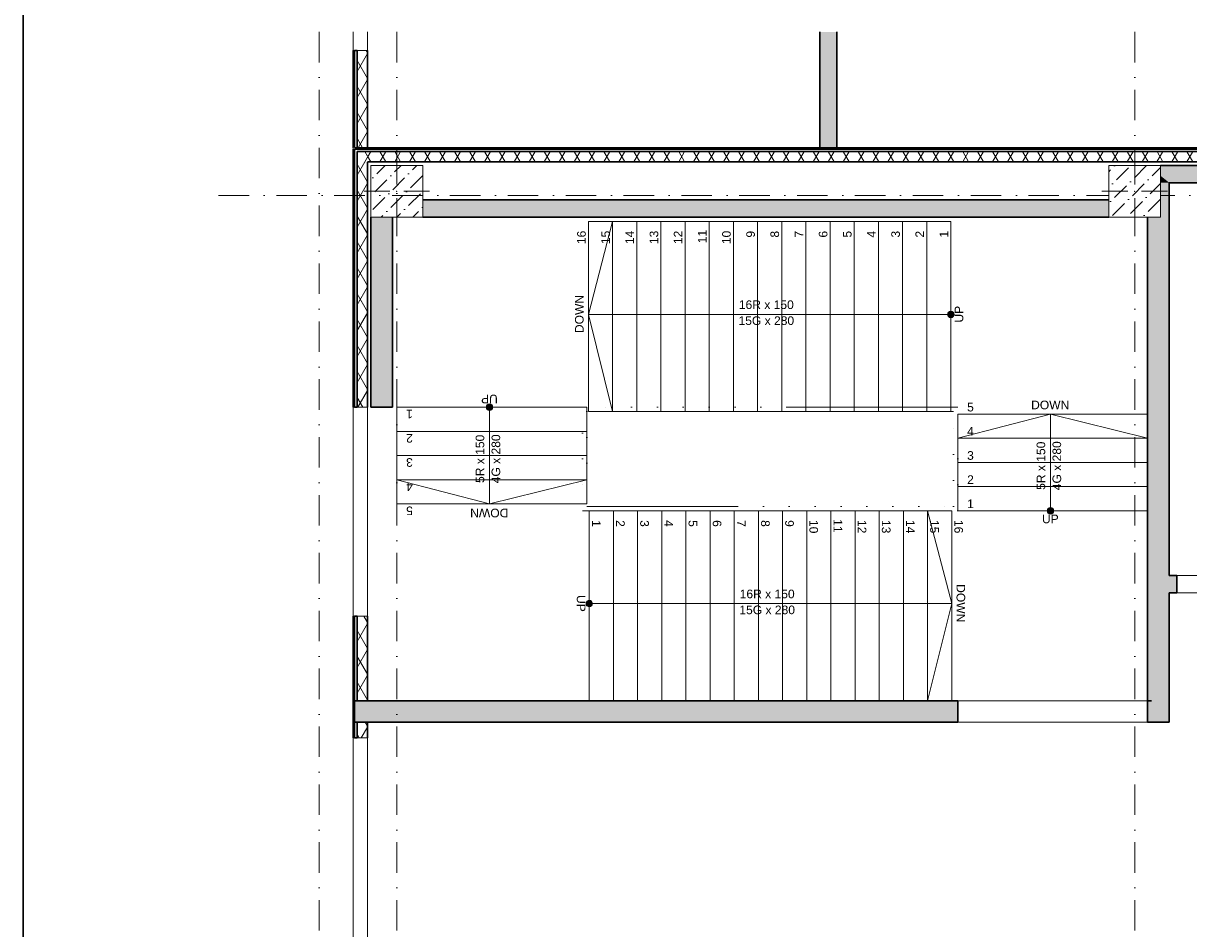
# Model space of a CAD drawing. Header units: millimetres. Extents: x -2890 to 117730, y -526 to 88572.
# Tile 11 of 65: x 1208 to 14712, y 71806 to 82292. Entities that reach past the tile are written whole.
import ezdxf

# ---------------------------------------------------------------- set-up
doc = ezdxf.new("R2010")
doc.units = ezdxf.units.MM
doc.header["$MEASUREMENT"] = 0
doc.set_wipeout_variables(frame=1)
for name, pattern in [('A_dot', [3, 0, -3]), ('Wipeout_Contour', [1000, 0, -1000]), ('Штрихпунктирная', [6.702778, 3.527778, -1.763889, 0, -1.411111])]:
    doc.linetypes.add(name, pattern=pattern)
for name, color, linetype in [('Конструктив - Колонны', 7, 'Continuous'), ('Конструктив - Лестницы в бассейны', 7, 'Continuous'), ('Конструктив - лестницы сущ', 7, 'Continuous'), ('Конструктив - Стены Внутр сущ.', 7, 'Continuous'), ('Конструктив - Стены наружние фасад', 7, 'Continuous'), ('Маркер_Разрезы_Сечения уличных бань', 7, 'Continuous'), ('Элемент Модели - Оси', 7, 'Continuous')]:
    doc.layers.add(name, color=color, linetype=linetype)
doc.styles.add('СГЕНЕРИР_СТИЛЬ_4', font='arial.ttf')
pattern_1 = [(60, (-30913.89, 8295.99), (-129.9038, 75), []), (120, (-30913.89, 8295.99), (129.9038, 75), [])]
pattern_2 = [(45, (-30913.89, 8295.99), (-70.71068, 70.71068), [])]
pattern_3 = [(45, (-30913.9, 8296), (-183.84776, 183.84776), [195, -65, 0, -65]), (45, (-30890.9, 8502.82), (-183.84776, 183.84776), [195, -65, 0, -65])]

msp = doc.modelspace()

# ---------------------------------------------------------------- hatches: boundary and pattern name
at = {"layer": 'Конструктив - лестницы сущ', "linetype": 'Continuous', "lineweight": 20, "ltscale": 100}
for points in [[(11956.1, 78958.5, 1), (11956.1, 78883.5, 1)], [(6573.6, 77846, 1), (6648.6, 77846, 1)], [(13073.6, 76646, 1), (13148.6, 76646, 1)], [(7766.1, 75608.5, 1), (7766.1, 75533.5, 1)]]:
    msp.add_hatch(color=7, dxfattribs=at).paths.add_polyline_path(points)
at = {"layer": 'Конструктив - Стены Внутр сущ.', "linetype": 'Continuous', "lineweight": 15, "ltscale": 100}
for points in [[(14386.1, 80526), (14386.1, 80446), (14486.1, 80446)], [(14236.1, 74446), (14486.1, 74446), (14486.1, 80446), (14386.1, 80446), (14386.1, 80046), (14236.1, 80046)], [(13786.1, 80246), (5836.1, 80246), (5836.1, 80046), (13786.1, 80046)], [(14486.1, 75695.5), (14576.1, 75695.5), (14576.1, 75895.5), (14486.1, 75895.5)], [(14236.1, 74446), (14236.1, 74196), (14486.1, 74196)], [(14486.1, 74446), (14236.1, 74446), (14486.1, 74196)]]:
    msp.add_hatch(color=7, dxfattribs=at).paths.add_polyline_path(points)

# ---------------------------------------------------------------- linework, layer by layer
at = {"color": 7, "linetype": 'Continuous', "lineweight": 30, "ltscale": 100}
msp.add_line((1208, 83105), (1208, 5), dxfattribs=at)
at = {"layer": 'Конструктив - Лестницы в бассейны', "color": 253, "linetype": 'A_dot', "lineweight": 5, "ltscale": 100}
for p, q in [((7686.1, 77846), (7686.1, 76646)), ((10056.1, 77846), (7686.1, 77846)), ((7736.1, 77796), (7736.1, 76696)), ((10078.6, 77796), (7736.1, 77796)), ((11986.1, 76696), (11986.1, 77796)), ((12036.1, 76646), (12036.1, 77846)), ((9483.6, 76696), (11986.1, 76696)), ((9506.1, 76646), (12036.1, 76646))]:
    msp.add_line(p, q, dxfattribs=at)
at = {"layer": 'Конструктив - Лестницы в бассейны', "color": 253, "linetype": 'Continuous', "lineweight": 5, "ltscale": 100}
for p, q in [((12036.1, 77846), (10056.1, 77846)), ((11986.1, 77796), (10078.6, 77796)), ((7686.1, 76646), (9506.1, 76646)), ((7736.1, 76696), (9483.6, 76696)), ((7736.1, 76646), (9506.1, 76646))]:
    msp.add_line(p, q, dxfattribs=at)
at = {"layer": 'Конструктив - лестницы сущ', "color": 7, "linetype": 'A_dot', "lineweight": 5, "ltscale": 100}
for p, q in [((7686.1, 77846), (7686.1, 76646)), ((10056.1, 77846), (7686.1, 77846)), ((7736.1, 77796), (7736.1, 76696)), ((10078.6, 77796), (7736.1, 77796)), ((11986.1, 76696), (11986.1, 77796)), ((12036.1, 76646), (12036.1, 77846)), ((9483.6, 76696), (11986.1, 76696)), ((9506.1, 76646), (12036.1, 76646))]:
    msp.add_line(p, q, dxfattribs=at)
at = {"layer": 'Конструктив - лестницы сущ', "color": 7, "linetype": 'Continuous', "lineweight": 5, "ltscale": 100}
for p, q in [((11986.1, 77846), (10056.1, 77846)), ((11986.1, 77796), (10078.6, 77796)), ((7686.1, 76646), (9506.1, 76646)), ((7736.1, 76696), (9483.6, 76696))]:
    msp.add_line(p, q, dxfattribs=at)
at = {"layer": 'Конструктив - лестницы сущ', "color": 7, "linetype": 'Continuous', "lineweight": 5, "ltscale": 100, "flags": 128}
for points in [[(11956.1, 78958.5, 1), (11956.1, 78883.5, 1)], [(6573.6, 77846, 1), (6648.6, 77846, 1)], [(13073.6, 76646, -1), (13148.6, 76646, -1)], [(7766.1, 75608.5, -1), (7766.1, 75533.5, -1)]]:
    msp.add_lwpolyline(points, format="xyb", close=True, dxfattribs=at)
at = {"layer": 'Конструктив - Стены Внутр сущ.', "color": 7, "linetype": 'Continuous', "lineweight": 30, "ltscale": 100}
for p, q in [((14576.1, 75895.5), (14533.1, 75895.5)), ((14576.1, 75795.5), (14576.1, 75895.5)), ((14576.1, 75695.5), (14576.1, 75795.5)), ((14576.1, 75695.5), (14533.1, 75695.5)), ((12036.1, 74446), (11993.1, 74446)), ((12036.1, 74296), (12036.1, 74446)), ((14236.1, 74446), (14279.1, 74446)), ((14236.1, 74296), (14236.1, 74446)), ((12036.1, 74196), (12036.1, 74296)), ((14236.1, 74196), (14236.1, 74296)), ((12036.1, 74196), (11993.1, 74196)), ((14236.1, 74196), (14279.1, 74196))]:
    msp.add_line(p, q, dxfattribs=at)
at = {"layer": 'Конструктив - Стены Внутр сущ.', "color": 7, "linetype": 'Continuous', "lineweight": 15, "ltscale": 100}
for p, q in [((17396.1, 75895.5), (14576.1, 75895.5)), ((14576.1, 75695.5), (17396.1, 75695.5)), ((14236.1, 74446), (12036.1, 74446)), ((12036.1, 74196), (14236.1, 74196))]:
    msp.add_line(p, q, dxfattribs=at)
at = {"layer": 'Конструктив - Стены Внутр сущ.', "color": 7, "linetype": 'Continuous', "lineweight": 30, "ltscale": 100, "flags": 128}
for points in [[(14486.1, 75895.5), (14486.1, 80446)], [(14486.1, 80446), (22786.1, 80446)], [(13786.1, 80246), (5836.1, 80246)], [(5486.1, 77846), (5486.1, 80046)], [(5836.1, 80046), (13786.1, 80046)], [(14236.1, 80046), (14236.1, 74446)], [(14576.1, 75895.5), (14486.1, 75895.5)], [(14486.1, 74196), (14486.1, 75695.5)], [(14486.1, 75695.5), (14576.1, 75695.5)], [(14486.1, 74196), (14236.1, 74196)]]:
    msp.add_lwpolyline(points, dxfattribs=at)
at = {"layer": 'Маркер_Разрезы_Сечения уличных бань', "color": 7, "linetype": 'Continuous', "lineweight": 5, "ltscale": 100}
for p, q in [((11956.1, 79996), (7756.1, 79996)), ((7756.1, 79996), (7756.1, 77796)), ((8036.1, 79996), (7756.1, 79996)), ((7756.1, 79996), (7756.1, 77796)), ((8036.1, 79996), (7756.1, 78921)), ((8316.1, 79996), (8036.1, 79996)), ((8036.1, 79996), (8036.1, 77796)), ((8036.1, 77796), (8036.1, 79996)), ((8596.1, 79996), (8316.1, 79996)), ((8316.1, 79996), (8316.1, 77796)), ((8316.1, 77796), (8316.1, 79996)), ((8876.1, 79996), (8596.1, 79996)), ((8596.1, 79996), (8596.1, 77796)), ((8596.1, 77796), (8596.1, 79996)), ((9156.1, 79996), (8876.1, 79996)), ((8876.1, 79996), (8876.1, 77796)), ((8876.1, 77796), (8876.1, 79996)), ((9436.1, 79996), (9156.1, 79996)), ((9156.1, 79996), (9156.1, 77796)), ((9156.1, 77796), (9156.1, 79996)), ((9716.1, 79996), (9436.1, 79996)), ((9436.1, 79996), (9436.1, 77796)), ((9436.1, 77796), (9436.1, 79996)), ((9996.1, 79996), (9716.1, 79996)), ((9716.1, 79996), (9716.1, 77796)), ((9716.1, 77796), (9716.1, 79996)), ((10276.1, 79996), (9996.1, 79996)), ((9996.1, 79996), (9996.1, 77796)), ((9996.1, 77796), (9996.1, 79996)), ((10556.1, 79996), (10276.1, 79996)), ((10276.1, 79996), (10276.1, 77796)), ((10276.1, 77796), (10276.1, 79996)), ((10836.1, 79996), (10556.1, 79996)), ((10556.1, 79996), (10556.1, 77796)), ((10556.1, 77796), (10556.1, 79996)), ((11116.1, 79996), (10836.1, 79996)), ((10836.1, 79996), (10836.1, 77796)), ((10836.1, 77796), (10836.1, 79996)), ((11396.1, 79996), (11116.1, 79996)), ((11116.1, 79996), (11116.1, 77796)), ((11116.1, 77796), (11116.1, 79996)), ((11676.1, 79996), (11396.1, 79996)), ((11396.1, 79996), (11396.1, 77796)), ((11396.1, 77796), (11396.1, 79996)), ((11956.1, 79996), (11676.1, 79996)), ((11676.1, 79996), (11676.1, 77796)), ((11676.1, 77796), (11676.1, 79996)), ((11956.1, 77796), (11956.1, 79996)), ((11956.1, 77796), (11956.1, 79996)), ((8036.1, 78921), (7756.1, 78921)), ((7756.1, 78921), (8036.1, 77796)), ((11676.1, 78921), (8036.1, 78921)), ((11956.1, 78921), (11676.1, 78921)), ((7736.1, 77846), (5536.1, 77846)), ((5536.1, 77846), (5536.1, 76726)), ((7736.1, 77846), (5536.1, 77846)), ((5536.1, 77846), (5536.1, 77566)), ((6611.1, 77846), (6611.1, 77566)), ((7736.1, 76726), (7736.1, 77846)), ((7736.1, 77566), (7736.1, 77846)), ((7756.1, 77796), (11956.1, 77796)), ((7756.1, 77796), (8036.1, 77796)), ((8036.1, 77796), (8316.1, 77796)), ((8316.1, 77796), (8596.1, 77796)), ((8596.1, 77796), (8876.1, 77796)), ((8876.1, 77796), (9156.1, 77796)), ((9156.1, 77796), (9436.1, 77796)), ((9436.1, 77796), (9716.1, 77796)), ((9716.1, 77796), (9996.1, 77796)), ((9996.1, 77796), (10276.1, 77796)), ((10276.1, 77796), (10556.1, 77796)), ((10556.1, 77796), (10836.1, 77796)), ((10836.1, 77796), (11116.1, 77796)), ((11116.1, 77796), (11396.1, 77796)), ((11396.1, 77796), (11676.1, 77796)), ((11676.1, 77796), (11956.1, 77796)), ((12036.1, 76646), (12036.1, 77766)), ((12036.1, 77766), (14236.1, 77766)), ((12036.1, 77486), (12036.1, 77766)), ((12036.1, 77766), (14236.1, 77766)), ((12036.1, 77486), (13111.1, 77766)), ((13111.1, 77486), (13111.1, 77766)), ((13111.1, 77766), (14236.1, 77486)), ((14236.1, 77766), (14236.1, 76646)), ((14236.1, 77766), (14236.1, 77486)), ((5536.1, 77566), (7736.1, 77566)), ((7736.1, 77566), (5536.1, 77566)), ((5536.1, 77566), (5536.1, 77286)), ((6611.1, 77566), (6611.1, 77006)), ((7736.1, 77286), (7736.1, 77566)), ((12036.1, 77206), (12036.1, 77486)), ((12036.1, 77486), (14236.1, 77486)), ((14236.1, 77486), (12036.1, 77486)), ((13111.1, 76926), (13111.1, 77486)), ((14236.1, 77486), (14236.1, 77206)), ((5536.1, 77286), (7736.1, 77286)), ((7736.1, 77286), (5536.1, 77286)), ((5536.1, 77286), (5536.1, 77006)), ((7736.1, 77006), (7736.1, 77286)), ((12036.1, 76926), (12036.1, 77206)), ((12036.1, 77206), (14236.1, 77206)), ((14236.1, 77206), (12036.1, 77206)), ((14236.1, 77206), (14236.1, 76926)), ((5536.1, 77006), (7736.1, 77006)), ((7736.1, 77006), (5536.1, 77006)), ((5536.1, 77006), (5536.1, 76726)), ((5536.1, 77006), (6611.1, 76726)), ((6611.1, 77006), (6611.1, 76726)), ((6611.1, 76726), (7736.1, 77006)), ((7736.1, 76726), (7736.1, 77006)), ((12036.1, 76646), (12036.1, 76926)), ((12036.1, 76926), (14236.1, 76926)), ((14236.1, 76926), (12036.1, 76926)), ((13111.1, 76646), (13111.1, 76926)), ((14236.1, 76926), (14236.1, 76646)), ((5536.1, 76726), (7736.1, 76726)), ((5536.1, 76726), (7736.1, 76726)), ((7766.1, 74446), (7766.1, 76646)), ((7766.1, 76646), (11966.1, 76646)), ((7766.1, 74446), (7766.1, 76646)), ((7766.1, 76646), (8046.1, 76646)), ((8046.1, 76646), (8046.1, 74446)), ((8046.1, 74446), (8046.1, 76646)), ((8046.1, 76646), (8326.1, 76646)), ((8326.1, 76646), (8326.1, 74446)), ((8326.1, 74446), (8326.1, 76646)), ((8326.1, 76646), (8606.1, 76646)), ((8606.1, 76646), (8606.1, 74446)), ((8606.1, 74446), (8606.1, 76646)), ((8606.1, 76646), (8886.1, 76646)), ((8886.1, 76646), (8886.1, 74446)), ((8886.1, 74446), (8886.1, 76646)), ((8886.1, 76646), (9166.1, 76646)), ((9166.1, 76646), (9166.1, 74446)), ((9166.1, 74446), (9166.1, 76646)), ((9166.1, 76646), (9446.1, 76646)), ((9446.1, 76646), (9446.1, 74446)), ((9446.1, 74446), (9446.1, 76646)), ((9446.1, 76646), (9726.1, 76646)), ((9726.1, 76646), (9726.1, 74446)), ((9726.1, 74446), (9726.1, 76646)), ((9726.1, 76646), (10006.1, 76646)), ((10006.1, 76646), (10006.1, 74446)), ((10006.1, 74446), (10006.1, 76646)), ((10006.1, 76646), (10286.1, 76646)), ((10286.1, 76646), (10286.1, 74446)), ((10286.1, 74446), (10286.1, 76646)), ((10286.1, 76646), (10566.1, 76646)), ((10566.1, 76646), (10566.1, 74446)), ((10566.1, 74446), (10566.1, 76646)), ((10566.1, 76646), (10846.1, 76646)), ((10846.1, 76646), (10846.1, 74446)), ((10846.1, 74446), (10846.1, 76646)), ((10846.1, 76646), (11126.1, 76646)), ((11126.1, 76646), (11126.1, 74446)), ((11126.1, 74446), (11126.1, 76646)), ((11126.1, 76646), (11406.1, 76646)), ((11406.1, 76646), (11406.1, 74446)), ((11406.1, 74446), (11406.1, 76646)), ((11406.1, 76646), (11686.1, 76646)), ((11686.1, 76646), (11686.1, 74446)), ((11686.1, 74446), (11686.1, 76646)), ((11686.1, 76646), (11966.1, 76646)), ((11686.1, 76646), (11966.1, 75571)), ((11966.1, 76646), (11966.1, 74446)), ((11966.1, 76646), (11966.1, 74446)), ((14236.1, 76646), (12036.1, 76646)), ((14236.1, 76646), (12036.1, 76646)), ((7766.1, 75571), (8046.1, 75571)), ((8046.1, 75571), (11686.1, 75571)), ((11686.1, 75571), (11966.1, 75571)), ((11966.1, 75571), (11686.1, 74446)), ((11966.1, 74446), (7766.1, 74446)), ((8046.1, 74446), (7766.1, 74446)), ((8326.1, 74446), (8046.1, 74446)), ((8606.1, 74446), (8326.1, 74446)), ((8886.1, 74446), (8606.1, 74446)), ((9166.1, 74446), (8886.1, 74446)), ((9446.1, 74446), (9166.1, 74446)), ((9726.1, 74446), (9446.1, 74446)), ((10006.1, 74446), (9726.1, 74446)), ((10286.1, 74446), (10006.1, 74446)), ((10566.1, 74446), (10286.1, 74446)), ((10846.1, 74446), (10566.1, 74446)), ((11126.1, 74446), (10846.1, 74446)), ((11406.1, 74446), (11126.1, 74446)), ((11686.1, 74446), (11406.1, 74446)), ((11966.1, 74446), (11686.1, 74446))]:
    msp.add_line(p, q, dxfattribs=at)
at = {"layer": 'Элемент Модели - Оси', "color": 7, "linetype": 'Штрихпунктирная', "lineweight": 15, "ltscale": 100}
msp.add_line((4636.1, 82191.7), (4636.1, 15620.8), dxfattribs=at)

# ---------------------------------------------------------------- texts
at = {"color": 7, "linetype": 'Continuous', "lineweight": 5, "ltscale": 100, "char_height": 100, "style": 'СГЕНЕРИР_СТИЛЬ_4'}
for s, insert, attachment_point, rotation in [('\\A1;16', (7676.2, 79734.2), 4, 90), ('\\A1;15', (7956.2, 79734.2), 4, 90), ('\\A1;14', (8235.4, 79734.2), 4, 90), ('\\A1;13', (8516.3, 79734.2), 4, 90), ('\\A1;12', (8795.4, 79734.2), 4, 90), ('\\A1;11', (9075.4, 79744.3), 4, 90), ('\\A1;10', (9356.2, 79734.2), 4, 90), ('\\A1;9', (9636.2, 79810.1), 4, 90), ('\\A1;8', (9916.2, 79810.1), 4, 90), ('\\A1;7', (10195.4, 79810.1), 4, 90), ('\\A1;6', (10476.2, 79810.1), 4, 90), ('\\A1;5', (10756.2, 79810.1), 4, 90), ('\\A1;4', (11035.4, 79810.1), 4, 90), ('\\A1;3', (11316.3, 79810.1), 4, 90), ('\\A1;2', (11595.4, 79810.1), 4, 90), ('\\A1;1', (11875.4, 79810.1), 4, 90), ('\\A1;DOWN', (7651.2, 78703.8), 4, 90), ('\\A1;UP', (12051.2, 78825.9), 4, 90), ('\\A1;UP', (6706.2, 77941.1), 4, 180), ('\\A1;1', (5722, 77765.3), 4, 180), ('\\A1;2', (5722, 77485.3), 4, 180), ('\\A1;\\pt0,71;5R x 150{\\H0.66x;\\S^  ;\\S^  ;\\S^  ;}', (6578.5, 77286), 8, 90), ('\\A1;\\pt0,71;4G x 280{\\H0.66x;\\S^  ;\\S^  ;\\S^  ;}', (6634, 77286), 2, 90), ('\\A1;\\pt0,71;5R x 150{\\H0.66x;\\S^  ;\\S^  ;\\S^  ;}', (13078.5, 77206), 8, 90), ('\\A1;\\pt0,71;4G x 280{\\H0.66x;\\S^  ;\\S^  ;\\S^  ;}', (13134, 77206), 2, 90), ('\\A1;3', (5722, 77206.1), 4, 180), ('\\A1;4', (5722, 76925.3), 4, 180), ('\\A1;5', (5722, 76646.1), 4, 180), ('\\A1;DOWN', (6828.3, 76621.1), 4, 180), ('\\A1;1', (7846.8, 76460.1), 6, 270), ('\\A1;2', (8126.8, 76460.1), 6, 270), ('\\A1;3', (8406, 76460.1), 6, 270), ('\\A1;4', (8686.8, 76460.1), 6, 270), ('\\A1;5', (8966, 76460.1), 6, 270), ('\\A1;6', (9246, 76460.1), 6, 270), ('\\A1;7', (9526.8, 76460.1), 6, 270), ('\\A1;8', (9806, 76460.1), 6, 270), ('\\A1;9', (10086, 76460.1), 6, 270), ('\\A1;10', (10366, 76384.2), 6, 270), ('\\A1;11', (10646.8, 76394.3), 6, 270), ('\\A1;12', (10926.8, 76384.2), 6, 270), ('\\A1;13', (11206, 76384.2), 6, 270), ('\\A1;14', (11486.8, 76384.2), 6, 270), ('\\A1;15', (11766, 76384.2), 6, 270), ('\\A1;16', (12046, 76384.2), 6, 270), ('\\A1;UP', (7671, 75475.9), 6, 270), ('\\A1;DOWN', (12071, 75353.8), 6, 270)]:
    msp.add_mtext(s, dxfattribs=dict(at, insert=insert, attachment_point=attachment_point, rotation=rotation))
for s, insert, attachment_point in [('\\A1;\\pt0,71;16R x 150{\\H0.66x;\\S^  ;\\S^  ;\\S^  ;}', (9856.1, 78953.6), 8), ('\\A1;\\pt0,71;15G x 280{\\H0.66x;\\S^  ;\\S^  ;\\S^  ;}', (9856.1, 78898.1), 2), ('\\A1;DOWN', (13328.3, 77870.9), 6), ('\\A1;5', (12222, 77845.9), 6), ('\\A1;4', (12222, 77566.7), 6), ('\\A1;3', (12222, 77285.8), 6), ('\\A1;2', (12222, 77006.7), 6), ('\\A1;1', (12222, 76726.7), 6), ('\\A1;UP', (13206.2, 76550.9), 6), ('\\A1;\\pt0,71;16R x 150{\\H0.66x;\\S^  ;\\S^  ;\\S^  ;}', (9866.1, 75603.6), 8), ('\\A1;\\pt0,71;15G x 280{\\H0.66x;\\S^  ;\\S^  ;\\S^  ;}', (9866.1, 75548.1), 2)]:
    msp.add_mtext(s, dxfattribs=dict(at, insert=insert, attachment_point=attachment_point))

# ---------------------------------------------------------------- wipeouts: each hides what was drawn before it
at = {"color": 254, "linetype": 'Wipeout_Contour', "lineweight": 0, "ltscale": 100}
for points in [[(5076.1, 81976), (5076.1, 80851), (5196.1, 80851), (5196.1, 81976)], [(5076.1, 74446), (5196.1, 74446), (5196.1, 75426.1), (5076.1, 75426.1)], [(5076.1, 74196), (5076.1, 74016), (5196.1, 74016), (5196.1, 74196)]]:
    msp.add_wipeout(points, dxfattribs=at).dxf.layer = 'Конструктив - Стены наружние фасад'

# ---------------------------------------------------------------- next in the draw order: hatches: boundary and pattern name
at = {"layer": 'Конструктив - Стены Внутр сущ.', "linetype": 'Continuous', "lineweight": 15, "ltscale": 100}
msp.add_hatch(color=7, dxfattribs=at).paths.add_polyline_path([(5196.1, 74446), (5196.1, 74196), (12036.1, 74196), (12036.1, 74446)])
at = {"layer": 'Конструктив - Стены наружние фасад', "linetype": 'Continuous', "lineweight": 5, "ltscale": 100}
h = msp.add_hatch(dxfattribs=at)
h.set_pattern_fill('ИЗОЛЯЦИЯ_02_0006', scale=100, style=0, pattern_type=2)
h.set_pattern_definition(pattern_1)
h.paths.add_polyline_path([(5076.1, 81976), (5076.1, 80851), (5196.1, 80851), (5196.1, 81976)])
h = msp.add_hatch(dxfattribs=at)
h.set_pattern_fill('ИЗОЛЯЦИЯ_02_0006', scale=100, style=0, pattern_type=2)
h.set_pattern_definition(pattern_1)
h.paths.add_polyline_path([(5076.1, 74446), (5196.1, 74446), (5196.1, 75426.1), (5076.1, 75426.1)])
h = msp.add_hatch(dxfattribs=at)
h.set_pattern_fill('ИЗОЛЯЦИЯ_02_0006', scale=100, style=0, pattern_type=2)
h.set_pattern_definition(pattern_1)
h.paths.add_polyline_path([(5076.1, 74196), (5076.1, 74016), (5196.1, 74016), (5196.1, 74196)])

# ---------------------------------------------------------------- next in the draw order: linework, layer by layer
at = {"layer": 'Конструктив - Стены Внутр сущ.', "color": 7, "linetype": 'Continuous', "lineweight": 30, "ltscale": 100, "flags": 128}
for points in [[(12036.1, 74446), (5196.1, 74446)], [(5196.1, 74196), (12036.1, 74196)]]:
    msp.add_lwpolyline(points, dxfattribs=at)
at = {"layer": 'Конструктив - Стены наружние фасад', "color": 7, "linetype": 'Continuous', "lineweight": 15, "ltscale": 100}
for p, q in [((5196.1, 81976), (5196.1, 82191.7)), ((5196.1, 71596), (5196.1, 74016))]:
    msp.add_line(p, q, dxfattribs=at)
at = {"layer": 'Конструктив - Стены наружние фасад', "color": 7, "linetype": 'Continuous', "lineweight": 30, "ltscale": 100}
for p, q in [((5196.1, 81976), (5196.1, 81933)), ((5196.1, 75426.1), (5196.1, 75383.1)), ((5196.1, 74016), (5196.1, 74059))]:
    msp.add_line(p, q, dxfattribs=at)
at = {"layer": 'Конструктив - Стены наружние фасад', "color": 7, "linetype": 'Continuous', "lineweight": 5, "ltscale": 100}
for p, q in [((5131.1, 75426.1), (5196.1, 75426.1)), ((5131.1, 74016), (5196.1, 74016))]:
    msp.add_line(p, q, dxfattribs=at)
at = {"layer": 'Конструктив - Стены наружние фасад', "color": 7, "linetype": 'Continuous', "lineweight": 30, "ltscale": 100, "flags": 128}
for points in [[(5196.1, 80851), (5196.1, 81976)], [(5196.1, 74446), (5196.1, 75426.1)], [(5196.1, 74016), (5196.1, 74196)]]:
    msp.add_lwpolyline(points, dxfattribs=at)

# ---------------------------------------------------------------- next in the draw order: wipeouts: each hides what was drawn before it
at = {"color": 254, "linetype": 'Wipeout_Contour', "lineweight": 0, "ltscale": 100}
for points in [[(5031.1, 80851), (5046.1, 80851), (5046.1, 81976), (5031.1, 81976)], [(5031.1, 74016), (5046.1, 74016), (5046.1, 75426.1), (5031.1, 75426.1)]]:
    msp.add_wipeout(points, dxfattribs=at).dxf.layer = 'Конструктив - Стены наружние фасад'

# ---------------------------------------------------------------- next in the draw order: hatches: boundary and pattern name
at = {"layer": 'Конструктив - Стены Внутр сущ.', "linetype": 'Continuous', "lineweight": 15, "ltscale": 100}
for points in [[(5076.1, 74196), (5076.1, 74446), (5046.1, 74446), (5046.1, 74196)], [(5196.1, 74196), (5196.1, 74446), (5076.1, 74446), (5076.1, 74196)]]:
    msp.add_hatch(color=7, dxfattribs=at).paths.add_polyline_path(points)
at = {"layer": 'Конструктив - Стены наружние фасад', "linetype": 'Continuous', "lineweight": 5, "ltscale": 100}
h = msp.add_hatch(dxfattribs=at)
h.set_pattern_fill('МЕТАЛЛ___ТВЕРДЫЙ_СПЛАВ_0006', scale=100, style=0, pattern_type=2)
h.set_pattern_definition(pattern_2)
h.paths.add_polyline_path([(5031.1, 80851), (5046.1, 80851), (5046.1, 81976), (5031.1, 81976)])
h = msp.add_hatch(dxfattribs=at)
h.set_pattern_fill('МЕТАЛЛ___ТВЕРДЫЙ_СПЛАВ_0006', scale=100, style=0, pattern_type=2)
h.set_pattern_definition(pattern_2)
h.paths.add_polyline_path([(5031.1, 74016), (5046.1, 74016), (5046.1, 75426.1), (5031.1, 75426.1)])

# ---------------------------------------------------------------- next in the draw order: linework, layer by layer
at = {"layer": 'Конструктив - Стены наружние фасад', "color": 7, "linetype": 'Continuous', "lineweight": 15, "ltscale": 100}
for p, q in [((5031.1, 82191.7), (5031.1, 81976)), ((5031.1, 74016), (5031.1, 71596))]:
    msp.add_line(p, q, dxfattribs=at)
at = {"layer": 'Конструктив - Стены наружние фасад', "color": 7, "linetype": 'Continuous', "lineweight": 30, "ltscale": 100}
for p, q in [((5031.1, 81976), (5031.1, 81933)), ((5046.1, 80851), (5046.1, 81976)), ((5076.1, 81976), (5046.1, 81976)), ((5076.1, 80851), (5076.1, 81976)), ((5031.1, 75426.1), (5031.1, 75383.1)), ((5046.1, 74446), (5046.1, 75426.1)), ((5046.1, 75426.1), (5076.1, 75426.1)), ((5076.1, 74446), (5076.1, 75426.1)), ((5076.1, 74446), (5046.1, 74446)), ((5046.1, 74446), (5046.1, 74196)), ((5076.1, 74446), (5046.1, 74446)), ((5046.1, 74446), (5046.1, 74196)), ((5196.1, 74446), (5076.1, 74446)), ((5196.1, 74446), (5076.1, 74446)), ((5046.1, 74196), (5076.1, 74196)), ((5046.1, 74016), (5046.1, 74196)), ((5046.1, 74196), (5076.1, 74196)), ((5076.1, 74196), (5196.1, 74196)), ((5076.1, 74016), (5076.1, 74196)), ((5076.1, 74196), (5196.1, 74196)), ((5031.1, 74016), (5031.1, 74059)), ((5046.1, 74016), (5076.1, 74016))]:
    msp.add_line(p, q, dxfattribs=at)
at = {"layer": 'Конструктив - Стены наружние фасад', "color": 214, "linetype": 'Continuous', "lineweight": 15, "ltscale": 100}
for p, q in [((5046.1, 81976), (5031.1, 81976)), ((5031.1, 75426.1), (5046.1, 75426.1)), ((5031.1, 74016), (5046.1, 74016))]:
    msp.add_line(p, q, dxfattribs=at)
at = {"layer": 'Конструктив - Стены наружние фасад', "color": 7, "linetype": 'Continuous', "lineweight": 5, "ltscale": 100}
for p, q in [((5096.1, 81976), (5076.1, 81976)), ((5196.1, 81976), (5096.1, 81976)), ((5076.1, 75426.1), (5131.1, 75426.1)), ((5076.1, 74016), (5131.1, 74016))]:
    msp.add_line(p, q, dxfattribs=at)
at = {"layer": 'Конструктив - Стены наружние фасад', "color": 7, "linetype": 'Continuous', "lineweight": 30, "ltscale": 100, "flags": 128}
for points in [[(5031.1, 81976), (5031.1, 80851)], [(5031.1, 75426.1), (5031.1, 74016)]]:
    msp.add_lwpolyline(points, dxfattribs=at)

# ---------------------------------------------------------------- next in the draw order: wipeouts: each hides what was drawn before it
at = {"color": 254, "linetype": 'Wipeout_Contour', "lineweight": 0, "ltscale": 100}
msp.add_wipeout([(5031.1, 80686), (5046.1, 80686), (5046.1, 80806), (5031.1, 80806)], dxfattribs=at).dxf.layer = 'Конструктив - Стены наружние фасад'

# ---------------------------------------------------------------- next in the draw order: hatches: boundary and pattern name
at = {"layer": 'Конструктив - Стены наружние фасад', "linetype": 'Continuous', "lineweight": 5, "ltscale": 100}
h = msp.add_hatch(dxfattribs=at)
h.set_pattern_fill('МЕТАЛЛ___ТВЕРДЫЙ_СПЛАВ_0006', scale=100, style=0, pattern_type=2)
h.set_pattern_definition(pattern_2)
h.paths.add_polyline_path([(5031.1, 80686), (5046.1, 80686), (5046.1, 80806), (5031.1, 80806)])

# ---------------------------------------------------------------- next in the draw order: wipeouts: each hides what was drawn before it
at = {"color": 254, "linetype": 'Wipeout_Contour', "lineweight": 0, "ltscale": 100}
for points in [[(5031.1, 80806), (5046.1, 80806), (5046.1, 80836), (5031.1, 80836)], [(5076.1, 80686), (5076.1, 77846.1), (5196.1, 77846.1), (5196.1, 80686)]]:
    msp.add_wipeout(points, dxfattribs=at).dxf.layer = 'Конструктив - Стены наружние фасад'

# ---------------------------------------------------------------- next in the draw order: hatches: boundary and pattern name
at = {"layer": 'Конструктив - Стены Внутр сущ.', "linetype": 'Continuous', "lineweight": 15, "ltscale": 100}
msp.add_hatch(color=7, dxfattribs=at).paths.add_polyline_path([(5236.1, 80046), (5236.1, 77846), (5486.1, 77846), (5486.1, 80046)])
at = {"layer": 'Конструктив - Стены наружние фасад', "linetype": 'Continuous', "lineweight": 5, "ltscale": 100}
h = msp.add_hatch(dxfattribs=at)
h.set_pattern_fill('МЕТАЛЛ___ТВЕРДЫЙ_СПЛАВ_0006', scale=100, style=0, pattern_type=2)
h.set_pattern_definition(pattern_2)
h.paths.add_polyline_path([(5031.1, 80806), (5046.1, 80806), (5046.1, 80836), (5031.1, 80836)])
h = msp.add_hatch(dxfattribs=at)
h.set_pattern_fill('ИЗОЛЯЦИЯ_02_0006', scale=100, style=0, pattern_type=2)
h.set_pattern_definition(pattern_1)
h.paths.add_polyline_path([(5076.1, 80686), (5076.1, 77846.1), (5196.1, 77846.1), (5196.1, 80686)])

# ---------------------------------------------------------------- next in the draw order: linework, layer by layer
at = {"layer": 'Конструктив - Стены Внутр сущ.', "color": 7, "linetype": 'Continuous', "lineweight": 30, "ltscale": 100, "flags": 128}
for points in [[(5236.1, 80046), (5236.1, 77846)], [(5236.1, 77846), (5486.1, 77846)]]:
    msp.add_lwpolyline(points, dxfattribs=at)
at = {"layer": 'Конструктив - Стены наружние фасад', "color": 7, "linetype": 'Continuous', "lineweight": 30, "ltscale": 100}
for p, q in [((5031.1, 80836), (5031.1, 80806)), ((5046.1, 80806), (5046.1, 80836)), ((5196.1, 77846.1), (5196.1, 77889.1))]:
    msp.add_line(p, q, dxfattribs=at)
at = {"layer": 'Конструктив - Стены наружние фасад', "color": 7, "linetype": 'Continuous', "lineweight": 5, "ltscale": 100}
msp.add_line((5131.1, 77846.1), (5196.1, 77846.1), dxfattribs=at)
at = {"layer": 'Конструктив - Стены наружние фасад', "color": 7, "linetype": 'Continuous', "lineweight": 15, "ltscale": 100}
msp.add_line((5196.1, 75426.1), (5196.1, 77846.1), dxfattribs=at)
at = {"layer": 'Конструктив - Стены наружние фасад', "color": 214, "linetype": 'Continuous', "lineweight": 15, "ltscale": 100, "flags": 128}
msp.add_lwpolyline([(5031.1, 80851), (5046.1, 80851)], dxfattribs=at)
at = {"layer": 'Конструктив - Стены наружние фасад', "color": 7, "linetype": 'Continuous', "lineweight": 30, "ltscale": 100, "flags": 128}
for points in [[(5046.1, 80851), (5076.1, 80851)], [(5196.1, 77846.1), (5196.1, 80686)]]:
    msp.add_lwpolyline(points, dxfattribs=at)
at = {"layer": 'Конструктив - Стены наружние фасад', "color": 7, "linetype": 'Continuous', "lineweight": 5, "ltscale": 100, "flags": 128}
msp.add_lwpolyline([(5076.1, 80851), (5196.1, 80851)], dxfattribs=at)

# ---------------------------------------------------------------- next in the draw order: wipeouts: each hides what was drawn before it
at = {"color": 254, "linetype": 'Wipeout_Contour', "lineweight": 0, "ltscale": 100}
for points in [[(38066.1, 80806), (5196.1, 80806), (5196.1, 80686), (38066.1, 80686)], [(5031.1, 80686), (5031.1, 77846.1), (5046.1, 77846.1), (5046.1, 80686)]]:
    msp.add_wipeout(points, dxfattribs=at).dxf.layer = 'Конструктив - Стены наружние фасад'

# ---------------------------------------------------------------- next in the draw order: hatches: boundary and pattern name
at = {"layer": 'Конструктив - Стены Внутр сущ.', "linetype": 'Continuous', "lineweight": 15, "ltscale": 100}
for points in [[(14386.1, 80646), (14386.1, 80526), (14486.1, 80446), (14486.1, 80646)], [(14486.1, 80446), (22786.1, 80446), (22786.1, 80646), (14486.1, 80646)]]:
    msp.add_hatch(color=7, dxfattribs=at).paths.add_polyline_path(points)
at = {"layer": 'Конструктив - Стены наружние фасад', "linetype": 'Continuous', "lineweight": 5, "ltscale": 100}
h = msp.add_hatch(dxfattribs=at)
h.set_pattern_fill('ИЗОЛЯЦИЯ_02_0006', scale=100, style=0, pattern_type=2)
h.set_pattern_definition(pattern_1)
h.paths.add_polyline_path([(38066.1, 80806), (5196.1, 80806), (5196.1, 80686), (38066.1, 80686)])
h = msp.add_hatch(dxfattribs=at)
h.set_pattern_fill('МЕТАЛЛ___ТВЕРДЫЙ_СПЛАВ_0006', scale=100, style=0, pattern_type=2)
h.set_pattern_definition(pattern_2)
h.paths.add_polyline_path([(5031.1, 80686), (5031.1, 77846.1), (5046.1, 77846.1), (5046.1, 80686)])

# ---------------------------------------------------------------- next in the draw order: linework, layer by layer
at = {"layer": 'Конструктив - Стены Внутр сущ.', "color": 7, "linetype": 'Continuous', "lineweight": 30, "ltscale": 100, "flags": 128}
for points in [[(14386.1, 80646), (14486.1, 80646)], [(22786.1, 80646), (14486.1, 80646)]]:
    msp.add_lwpolyline(points, dxfattribs=at)
at = {"layer": 'Конструктив - Стены наружние фасад', "color": 7, "linetype": 'Continuous', "lineweight": 30, "ltscale": 100}
for p, q in [((5031.1, 80806), (5031.1, 80686)), ((5046.1, 80686), (5046.1, 80806)), ((5076.1, 80686), (5076.1, 80806)), ((5046.1, 77846.1), (5046.1, 80686)), ((5076.1, 77846.1), (5076.1, 80686)), ((5031.1, 77846.1), (5031.1, 77889.1)), ((5046.1, 77846.1), (5076.1, 77846.1))]:
    msp.add_line(p, q, dxfattribs=at)
at = {"layer": 'Конструктив - Стены наружние фасад', "color": 214, "linetype": 'Continuous', "lineweight": 15, "ltscale": 100}
msp.add_line((5031.1, 77846.1), (5046.1, 77846.1), dxfattribs=at)
at = {"layer": 'Конструктив - Стены наружние фасад', "color": 7, "linetype": 'Continuous', "lineweight": 15, "ltscale": 100}
msp.add_line((5031.1, 77846.1), (5031.1, 75426.1), dxfattribs=at)
at = {"layer": 'Конструктив - Стены наружние фасад', "color": 7, "linetype": 'Continuous', "lineweight": 5, "ltscale": 100}
msp.add_line((5076.1, 77846.1), (5131.1, 77846.1), dxfattribs=at)
at = {"layer": 'Конструктив - Стены наружние фасад', "color": 7, "linetype": 'Continuous', "lineweight": 30, "ltscale": 100, "flags": 128}
msp.add_lwpolyline([(5031.1, 80686), (5031.1, 77846.1)], dxfattribs=at)

# ---------------------------------------------------------------- next in the draw order: wipeouts: each hides what was drawn before it
at = {"color": 254, "linetype": 'Wipeout_Contour', "lineweight": 0, "ltscale": 100}
msp.add_wipeout([(5076.1, 80686), (5196.1, 80686), (5196.1, 80806), (5076.1, 80806)], dxfattribs=at).dxf.layer = 'Конструктив - Стены наружние фасад'

# ---------------------------------------------------------------- next in the draw order: hatches: boundary and pattern name
at = {"layer": 'Конструктив - Стены наружние фасад', "linetype": 'Continuous', "lineweight": 5, "ltscale": 100}
h = msp.add_hatch(dxfattribs=at)
h.set_pattern_fill('ИЗОЛЯЦИЯ_02_0006', scale=100, style=0, pattern_type=2)
h.set_pattern_definition(pattern_1)
h.paths.add_polyline_path([(5076.1, 80686), (5196.1, 80686), (5196.1, 80806), (5076.1, 80806)])

# ---------------------------------------------------------------- next in the draw order: linework, layer by layer
at = {"layer": 'Конструктив - Стены наружние фасад', "color": 7, "linetype": 'Continuous', "lineweight": 30, "ltscale": 100, "flags": 128}
msp.add_lwpolyline([(5196.1, 80686), (38066.1, 80686)], dxfattribs=at)

# ---------------------------------------------------------------- next in the draw order: wipeouts: each hides what was drawn before it
at = {"color": 254, "linetype": 'Wipeout_Contour', "lineweight": 0, "ltscale": 100}
for points, layer in [([(5236.1, 80046), (5836.1, 80046), (5836.1, 80646), (5236.1, 80646)], 'Конструктив - Колонны'), ([(5046.1, 80836), (38066.1, 80836), (38066.1, 80851), (5046.1, 80851)], 'Конструктив - Стены наружние фасад')]:
    msp.add_wipeout(points, dxfattribs=at).dxf.layer = layer

# ---------------------------------------------------------------- next in the draw order: hatches: boundary and pattern name
at = {"layer": 'Конструктив - Колонны', "linetype": 'Continuous', "lineweight": 15, "ltscale": 100}
h = msp.add_hatch(dxfattribs=at)
h.set_pattern_fill('БЕТОН_01_0006', scale=100, style=0, pattern_type=2)
h.set_pattern_definition(pattern_3)
h.paths.add_polyline_path([(5236.1, 80046), (5836.1, 80046), (5836.1, 80646), (5236.1, 80646)])
at = {"layer": 'Конструктив - Стены Внутр сущ.', "linetype": 'Continuous', "lineweight": 15, "ltscale": 100}
msp.add_hatch(color=7, dxfattribs=at).paths.add_polyline_path([(10436.1, 82191.7), (10436.1, 80851), (10636.1, 80851), (10636.1, 82191.7)])
at = {"layer": 'Конструктив - Стены наружние фасад', "linetype": 'Continuous', "lineweight": 5, "ltscale": 100}
h = msp.add_hatch(dxfattribs=at)
h.set_pattern_fill('МЕТАЛЛ___ТВЕРДЫЙ_СПЛАВ_0006', scale=100, style=0, pattern_type=2)
h.set_pattern_definition(pattern_2)
h.paths.add_polyline_path([(5046.1, 80836), (38066.1, 80836), (38066.1, 80851), (5046.1, 80851)])

# ---------------------------------------------------------------- next in the draw order: linework, layer by layer
at = {"layer": 'Конструктив - Колонны', "color": 7, "linetype": 'Continuous', "lineweight": 0, "ltscale": 100}
for p, q in [((5536.1, 80426), (5536.1, 80726)), ((5456.1, 80346), (5156.1, 80346)), ((5536.1, 80266), (5536.1, 79966)), ((5616.1, 80346), (5916.1, 80346))]:
    msp.add_line(p, q, dxfattribs=at)
at = {"layer": 'Конструктив - Колонны', "color": 7, "linetype": 'Continuous', "lineweight": 15, "ltscale": 100, "flags": 128}
msp.add_lwpolyline([(5236.1, 80046), (5836.1, 80046), (5836.1, 80646), (5236.1, 80646)], close=True, dxfattribs=at)
at = {"layer": 'Конструктив - Колонны', "color": 7, "linetype": 'Continuous', "lineweight": 0, "ltscale": 100}
msp.add_point((5536.1, 80346), dxfattribs=at)
at = {"layer": 'Конструктив - Стены Внутр сущ.', "color": 7, "linetype": 'Continuous', "lineweight": 30, "ltscale": 100, "flags": 128}
for points in [[(10436.1, 82191.7), (10436.1, 80851)], [(10636.1, 80851), (10636.1, 82191.7)], [(10436.1, 80851), (10636.1, 80851)]]:
    msp.add_lwpolyline(points, dxfattribs=at)
at = {"layer": 'Элемент Модели - Оси', "color": 7, "linetype": 'Штрихпунктирная', "lineweight": 15, "ltscale": 100}
for p, q in [((5536.1, 82191.7), (5536.1, 15620.8)), ((14086.1, 82191.7), (14086.1, 15620.8))]:
    msp.add_line(p, q, dxfattribs=at)
at = {"layer": 'Элемент Модели - Оси', "color": 1, "linetype": 'Штрихпунктирная', "lineweight": 15, "ltscale": 100}
msp.add_line((3470.8, 80296), (88811.6, 80296), dxfattribs=at)

# ---------------------------------------------------------------- next in the draw order: wipeouts: each hides what was drawn before it
at = {"color": 254, "linetype": 'Wipeout_Contour', "lineweight": 0, "ltscale": 100}
for points, layer in [([(13786.1, 80046), (14386.1, 80046), (14386.1, 80646), (13786.1, 80646)], 'Конструктив - Колонны'), ([(5031.1, 80836), (5046.1, 80836), (5046.1, 80851), (5031.1, 80851)], 'Конструктив - Стены наружние фасад')]:
    msp.add_wipeout(points, dxfattribs=at).dxf.layer = layer

# ---------------------------------------------------------------- next in the draw order: hatches: boundary and pattern name
at = {"layer": 'Конструктив - Колонны', "linetype": 'Continuous', "lineweight": 15, "ltscale": 100}
h = msp.add_hatch(dxfattribs=at)
h.set_pattern_fill('БЕТОН_01_0006', scale=100, style=0, pattern_type=2)
h.set_pattern_definition(pattern_3)
h.paths.add_polyline_path([(13786.1, 80046), (14386.1, 80046), (14386.1, 80646), (13786.1, 80646)])
at = {"layer": 'Конструктив - Стены наружние фасад', "linetype": 'Continuous', "lineweight": 5, "ltscale": 100}
h = msp.add_hatch(dxfattribs=at)
h.set_pattern_fill('МЕТАЛЛ___ТВЕРДЫЙ_СПЛАВ_0006', scale=100, style=0, pattern_type=2)
h.set_pattern_definition(pattern_2)
h.paths.add_polyline_path([(5031.1, 80836), (5046.1, 80836), (5046.1, 80851), (5031.1, 80851)])

# ---------------------------------------------------------------- next in the draw order: linework, layer by layer
at = {"layer": 'Конструктив - Колонны', "color": 7, "linetype": 'Continuous', "lineweight": 0, "ltscale": 100}
for p, q in [((14086.1, 80426), (14086.1, 80726)), ((14006.1, 80346), (13706.1, 80346)), ((14086.1, 80266), (14086.1, 79966)), ((14166.1, 80346), (14466.1, 80346))]:
    msp.add_line(p, q, dxfattribs=at)
at = {"layer": 'Конструктив - Колонны', "color": 7, "linetype": 'Continuous', "lineweight": 15, "ltscale": 100, "flags": 128}
msp.add_lwpolyline([(13786.1, 80046), (14386.1, 80046), (14386.1, 80646), (13786.1, 80646)], close=True, dxfattribs=at)
at = {"layer": 'Конструктив - Колонны', "color": 7, "linetype": 'Continuous', "lineweight": 0, "ltscale": 100}
msp.add_point((14086.1, 80346), dxfattribs=at)
at = {"layer": 'Конструктив - Стены наружние фасад', "color": 7, "linetype": 'Continuous', "lineweight": 30, "ltscale": 100}
for p, q in [((5031.1, 80836), (5031.1, 80806)), ((5031.1, 80806), (5031.1, 80686)), ((5046.1, 80806), (5046.1, 80836)), ((5046.1, 80836), (38066.1, 80836)), ((5076.1, 80686), (5076.1, 80806)), ((5076.1, 80806), (38066.1, 80806))]:
    msp.add_line(p, q, dxfattribs=at)
at = {"layer": 'Конструктив - Стены наружние фасад', "color": 214, "linetype": 'Continuous', "lineweight": 15, "ltscale": 100, "flags": 128}
msp.add_lwpolyline([(5031.1, 80851), (5031.1, 80836)], dxfattribs=at)
at = {"layer": 'Конструктив - Стены наружние фасад', "color": 7, "linetype": 'Continuous', "lineweight": 30, "ltscale": 100, "flags": 128}
for points in [[(5031.1, 80836), (5031.1, 80806)], [(21976.1, 80851), (5046.1, 80851)]]:
    msp.add_lwpolyline(points, dxfattribs=at)
at = {"layer": 'Конструктив - Стены наружние фасад', "color": 7, "linetype": 'Continuous', "lineweight": 5, "ltscale": 100, "flags": 128}
msp.add_lwpolyline([(5031.1, 80806), (5031.1, 80686)], dxfattribs=at)

doc.saveas('drawing.dxf')
